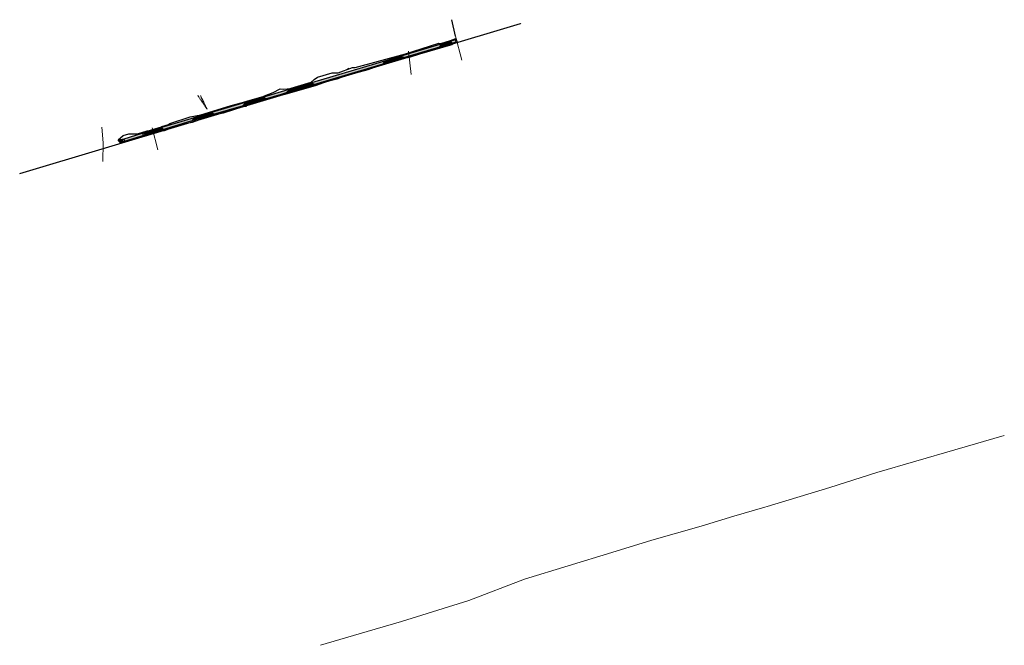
# Model space of a CAD drawing. Header units: feet. Extents: x 1748425 to 1750707, y 277598 to 279047.
import ezdxf

# ---------------------------------------------------------------- set-up
doc = ezdxf.new("R2010")
doc.units = ezdxf.units.FT
doc.header["$MEASUREMENT"] = 0
for name, pattern in [('constlimit', [0]), ('foctvex', [0]), ('OhDOT_USTN1', [0.055, 0.014, -0.041])]:
    doc.linetypes.add(name, pattern=pattern)
for name, color, linetype in [('DR_X_Culvert', 4, 'OhDOT_USTN1'), ('PV_P_Curb_Ramp', 120, 'Continuous'), ('PV_P_Drive', 230, 'Continuous'), ('PV_P_Walk', 231, 'Continuous'), ('RW_P_Const_Limits', 120, 'constlimit'), ('UT_X_Cable_TV_FO', 30, 'foctvex'), ('UT_X_Water_Cells', 133, 'UTL-WTR-X')]:
    doc.layers.add(name, color=color, linetype=linetype)
doc.layers.add('SC_Scratch1', color=7, linetype='Continuous', plot=False)
doc.layers.add('UT_X_Electric_Overhead', color=1, linetype='OVERHEAD', lineweight=20)
doc.styles.get("Standard").update_dxf_attribs({"font": 'arial.ttf'})
doc.linetypes.add('OVERHEAD', pattern='A,0.14,-0.12,0.14,-0.12,-0.06,["OH",Standard,S=0.08,R=0,X=-0.16,Y=-0.045],0.14,-0.12', length=0.84)
doc.linetypes.add('UTL-WTR-X', pattern='A,1,-0.1,[23,CecCharSlant.shx,S=0.08,R=0,X=0,Y=0],-0.1', length=1.2)

msp = doc.modelspace()

# ---------------------------------------------------------------- hatches: boundary and pattern name
at = {"layer": 'PV_P_Curb_Ramp'}
h = msp.add_hatch(dxfattribs=at)
h.set_pattern_fill('HEX', color=256)
h.set_pattern_definition([(0, (0, 0), (0, 0.216506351), [0.125, -0.25]), (120, (0, 0), (-0.187500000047, -0.1082531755), [0.125, -0.25]), (60, (0.125, 0), (-0.187500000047, 0.1082531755), [0.125, -0.25])])
h.paths.add_polyline_path([(1748662.3, 278769.4), (1748660.4, 278768.9), (1748661.9, 278764.1), (1748663.8, 278764.7)])
at = {"layer": 'PV_P_Drive'}
h = msp.add_hatch(dxfattribs=at)
h.set_pattern_fill('ANSI37', color=256, scale=20, angle=22)
h.paths.add_polyline_path([(1748718.4, 278781.3), (1748756.9, 278793), (1748753.7, 278797.2), (1748720.8, 278787.2)])
h.paths.add_polyline_path([(1748825.5, 278813.8), (1748874.3, 278828.3), (1748869.8, 278832.2), (1748828.9, 278820.1)])
h.paths.add_polyline_path([(1748943.9, 278848.9), (1748994.9, 278864), (1748990.3, 278867.8), (1748950, 278855.9)])
h.paths.add_polyline_path([(1749040.8, 278875.8), (1749109.2, 278895.6), (1749101.7, 278900.9), (1749052.2, 278886.2)])
h.paths.add_polyline_path([(1749270.5, 278951.3), (1749267.1, 278945.1), (1749315.3, 278959.5), (1749308.4, 278962.7)])
h.paths.add_polyline_path([(1749398.8, 278984.4), (1749401, 278990.3), (1749424.3, 278997.2), (1749426.7, 278992.8), (1749427.2, 278990.6), (1749399.4, 278982.1)])
at = {"layer": 'PV_P_Walk'}
h = msp.add_hatch(dxfattribs=at)
h.set_pattern_fill('AR-CONC', color=256, scale=0.7)
h.set_pattern_definition([(50, (0, 0), (5.020821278, -0.439264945), [0.525, -5.775]), (355, (0, 0), (-0.971259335, 5.265344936), [0.42, -4.62]), (100.451445, (0.4184, -0.0366), (4.049561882, 4.826079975), [0.44618133, -4.907994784]), (46.1842, (0, 1.4), (7.47068734, -1.1586331), [0.7875, -8.6625]), (96.635645, (0.6226, 1.3034), (6.542633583, 6.818830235), [0.669272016, -7.361991]), (351.1842, (0, 1.4), (6.542633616, 6.818830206), [0.63, -6.93]), (21, (0.7, 1.05), (4.178349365, -2.818332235), [0.525, -5.775]), (326, (0.7, 1.05), (1.703207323, 5.076050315), [0.42, -4.62]), (71.451445, (1.048, 0.815), (5.881556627, 2.257718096), [0.44618133, -4.907994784]), (37.5, (0, 0), (0.0851189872, 2.3302569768), [0, -4.564, 0, -4.69, 0, -4.6375]), (7.5, (0, 0), (1.841486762, 2.7608819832), [0, -2.674, 0, -4.459, 0, -1.7675]), (327.5, (-1.561, 0), (3.7367570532, -0.1578841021), [0, -1.75, 0, -5.46, 0, -7.245]), (317.5, (-2.261, 0), (4.0823031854, 0.7007348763), [0, -2.275, 0, -3.626, 0, -5.145])])
h.paths.add_polyline_path([(1748667.6, 278765.8), (1748718.4, 278781.3), (1748720.8, 278787.2), (1748666.2, 278770.6)])
h.paths.add_polyline_path([(1748753.7, 278797.2), (1748756.9, 278793), (1748822.8, 278813), (1748825.5, 278813.8), (1748828.9, 278820.1), (1748821.3, 278817.8)])
h.paths.add_polyline_path([(1748869.8, 278832.2), (1748874.3, 278828.3), (1748943.9, 278848.9), (1748950, 278855.9)])
h.paths.add_polyline_path([(1748990.3, 278867.8), (1748994.9, 278864), (1749032.1, 278875), (1749043.6, 278878.4), (1749052.2, 278886.2), (1749030.7, 278879.8)])
h.paths.add_polyline_path([(1749101.7, 278900.9), (1749106.9, 278897.3), (1749267.1, 278945.1), (1749270.5, 278951.3)])
h.paths.add_polyline_path([(1749308.4, 278962.7), (1749315.3, 278959.5), (1749398.8, 278984.4), (1749401, 278990.3)])
h.paths.add_polyline_path([(1749424.3, 278997.2), (1749426.7, 278992.8), (1749436.5, 278995.7), (1749435.1, 279000.5)])
at = {"layer": 'SC_Scratch1'}
h = msp.add_hatch(dxfattribs=at)
h.set_pattern_fill('HEX', color=256, scale=0.75)
h.set_pattern_definition([(0, (0, 0), (0, 0.16237976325), [0.09375, -0.1875]), (120, (0, 0), (-0.140625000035, -0.081189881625), [0.09375, -0.1875]), (60, (0.09375, 0), (-0.140625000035, 0.081189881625), [0.09375, -0.1875])])
h.paths.add_polyline_path([(1748716.3, 278785.9), (1748714.4, 278785.3), (1748715.9, 278780.5), (1748717.8, 278781.1)])

# ---------------------------------------------------------------- linework, layer by layer
at = {"layer": 'DR_X_Culvert'}
for points in [[(1748859.5, 278840), (1748838.5, 278871.3)], [(1748859.5, 278840), (1748843.9, 278872.5)]]:
    msp.add_lwpolyline(points, dxfattribs=at)
at = {"layer": 'PV_P_Curb_Ramp'}
msp.add_lwpolyline([(1748666.2, 278770.6), (1748655, 278768.3), (1748661.3, 278763.9), (1748667.6, 278765.8)], close=True, dxfattribs=at)
for points in [[(1748655.7, 278768.4), (1748661.9, 278764.1)], [(1748666.2, 278770.6), (1748656, 278767.5)], [(1748661.9, 278764.1), (1748660.4, 278768.9)], [(1748661.3, 278763.9), (1748667.6, 278765.8)], [(1748663.8, 278764.7), (1748662.3, 278769.4)]]:
    msp.add_lwpolyline(points, dxfattribs=at)
at = {"layer": 'PV_P_Drive'}
for points in [[(1749398.8, 278984.4), (1749401, 278990.3), (1749424.3, 278997.2), (1749426.7, 278992.8), (1749427.2, 278990.6), (1749399.4, 278982.1)], [(1749270.5, 278951.3), (1749267.1, 278945.1), (1749315.3, 278959.5), (1749308.4, 278962.7)], [(1749040.8, 278875.8), (1749109.2, 278895.6), (1749101.7, 278900.9), (1749052.2, 278886.2)], [(1748943.9, 278848.9), (1748994.9, 278864), (1748990.3, 278867.8), (1748950, 278855.9)], [(1748825.5, 278813.8), (1748874.3, 278828.3), (1748869.8, 278832.2), (1748828.9, 278820.1)], [(1748718.4, 278781.3), (1748756.9, 278793), (1748753.7, 278797.2), (1748720.8, 278787.2)]]:
    msp.add_lwpolyline(points, close=True, dxfattribs=at)
for points in [[(1749426.7, 278992.8), (1749398.8, 278984.4)], [(1749401, 278990.3), (1749424.3, 278997.2)], [(1749101.7, 278900.9), (1749052.2, 278886.2)], [(1749043.6, 278878.4), (1749106.9, 278897.3)]]:
    msp.add_lwpolyline(points, dxfattribs=at)
at = {"layer": 'PV_P_Walk'}
for points in [[(1749308.4, 278962.7), (1749315.3, 278959.5), (1749398.8, 278984.4), (1749401, 278990.3)], [(1749424.3, 278997.2), (1749426.7, 278992.8), (1749436.5, 278995.7), (1749435.1, 279000.5)], [(1749101.7, 278900.9), (1749106.9, 278897.3), (1749267.1, 278945.1), (1749270.5, 278951.3)], [(1748990.3, 278867.8), (1748994.9, 278864), (1749032.1, 278875), (1749043.6, 278878.4), (1749052.2, 278886.2), (1749030.7, 278879.8)], [(1748869.8, 278832.2), (1748874.3, 278828.3), (1748943.9, 278848.9), (1748950, 278855.9)], [(1748753.7, 278797.2), (1748756.9, 278793), (1748822.8, 278813), (1748825.5, 278813.8), (1748828.9, 278820.1), (1748821.3, 278817.8)], [(1748667.6, 278765.8), (1748718.4, 278781.3), (1748720.8, 278787.2), (1748666.2, 278770.6)]]:
    msp.add_lwpolyline(points, close=True, dxfattribs=at)
at = {"layer": 'RW_P_Const_Limits', "elevation": 944.1}
msp.add_lwpolyline([(1748652.9, 278768.8), (1748664.6, 278778.7), (1748677.7, 278782.7), (1748698.3, 278782.7), (1748720.5, 278789.5), (1748725.8, 278790.9), (1748738.4, 278794.7), (1748753.5, 278799.3), (1748754.8, 278799.7), (1748770, 278804.7), (1748772.7, 278806.9), (1748820.3, 278822.4), (1748845, 278826.9), (1748874.9, 278835.8), (1748915.3, 278848.3), (1748941.2, 278855.5), (1748944.1, 278856.6), (1748953.8, 278859.2), (1748989.3, 278869.6), (1748992.8, 278870.7), (1749012.4, 278878.4), (1749028.7, 278887.1), (1749037.1, 278886.1), (1749051.8, 278888.2), (1749054.3, 278888.9), (1749077.5, 278895.8), (1749100.7, 278902.7), (1749107.7, 278908.5), (1749114.9, 278913.8), (1749148.9, 278924), (1749162.8, 278924.4), (1749196.6, 278936.2), (1749202.2, 278936.9), (1749319.3, 278968.5), (1749396.4, 278992.7), (1749400.8, 278992.3), (1749423.6, 278999.2), (1749436.2, 279003.7), (1749439, 278994.5), (1749428.2, 278990.5), (1749426.4, 278989.1), (1749418.2, 278986.4), (1749399.6, 278981.1), (1749351.6, 278967.4), (1749327.5, 278959.7), (1749315.8, 278957.5), (1749303.3, 278953.8), (1749260.8, 278941.1), (1749246.3, 278936.4), (1749231.7, 278931.5), (1749183.5, 278918), (1749173.9, 278915.1), (1749159.9, 278909.8), (1749135.6, 278903.7), (1749111.9, 278895), (1749039.9, 278874.2), (1749032.5, 278872.9), (1749015.6, 278868), (1748950.7, 278848.8), (1748949.1, 278846), (1748943.8, 278845.9), (1748920.5, 278838.6), (1748896.3, 278831.1), (1748877.4, 278827.1), (1748847.8, 278818), (1748825, 278809.2), (1748824, 278808.9), (1748800.1, 278803.8), (1748776.3, 278796), (1748759.7, 278789.6), (1748752.2, 278789.3), (1748743.1, 278786.7), (1748728.5, 278782.2), (1748681.6, 278767.2), (1748659.5, 278761.4)], close=True, dxfattribs=at)
at = {"layer": 'SC_Scratch1'}
msp.add_lwpolyline([(1748718.4, 278781.3), (1748712.1, 278779.3), (1748710.6, 278784.1), (1748721.3, 278788.4)], close=True, dxfattribs=at)
for points in [[(1748710.6, 278784.1), (1748720.8, 278787.2)], [(1748715.9, 278780.5), (1748714.4, 278785.3)], [(1748717.8, 278781.1), (1748716.3, 278785.9)], [(1748720.6, 278788.1), (1748717.8, 278781.1)]]:
    msp.add_lwpolyline(points, dxfattribs=at)
at = {"layer": 'UT_X_Cable_TV_FO'}
for points in [[(1749435.2, 279009.3), (1749426.3, 279047.2)], [(1749187.5, 278934.3), (1749181.2, 278930.3)]]:
    msp.add_lwpolyline(points, dxfattribs=at)
at = {"layer": 'UT_X_Electric_Overhead'}
for points in [[(1749435.2, 279009.3), (1749449.7, 278953.6)], [(1749326, 278974.2), (1749332.1, 278920.5)], [(1748618.6, 278761.8), (1748615.4, 278798.2)], [(1748732, 278796.5), (1748745.2, 278746.2)], [(1748618.6, 278761.8), (1748617.8, 278719)]]:
    msp.add_lwpolyline(points, dxfattribs=at)
at = {"layer": 'UT_X_Electric_Overhead', "flags": 128}
msp.add_lwpolyline([(1749122.5, 277598.4), (1749211.8, 277624.6), (1749310.3, 277653.7), (1749466.1, 277702.1), (1749595, 277751.3), (1749797.4, 277813.3), (1749890.4, 277842.1), (1750004.5, 277874.5), (1750080, 277897.4), (1750151.9, 277918.4), (1750157.6, 277919.8), (1750302.4, 277963.8), (1750411.6, 277998.9), (1750592.5, 278051.1), (1750707.1, 278084)], dxfattribs=at)
at = {"layer": 'UT_X_Water_Cells', "elevation": 942.4}
msp.add_lwpolyline([(1748425, 278690.8), (1749585.9, 279038.6), (1749586.2, 279037.7)], dxfattribs=at)

doc.saveas('drawing.dxf')
